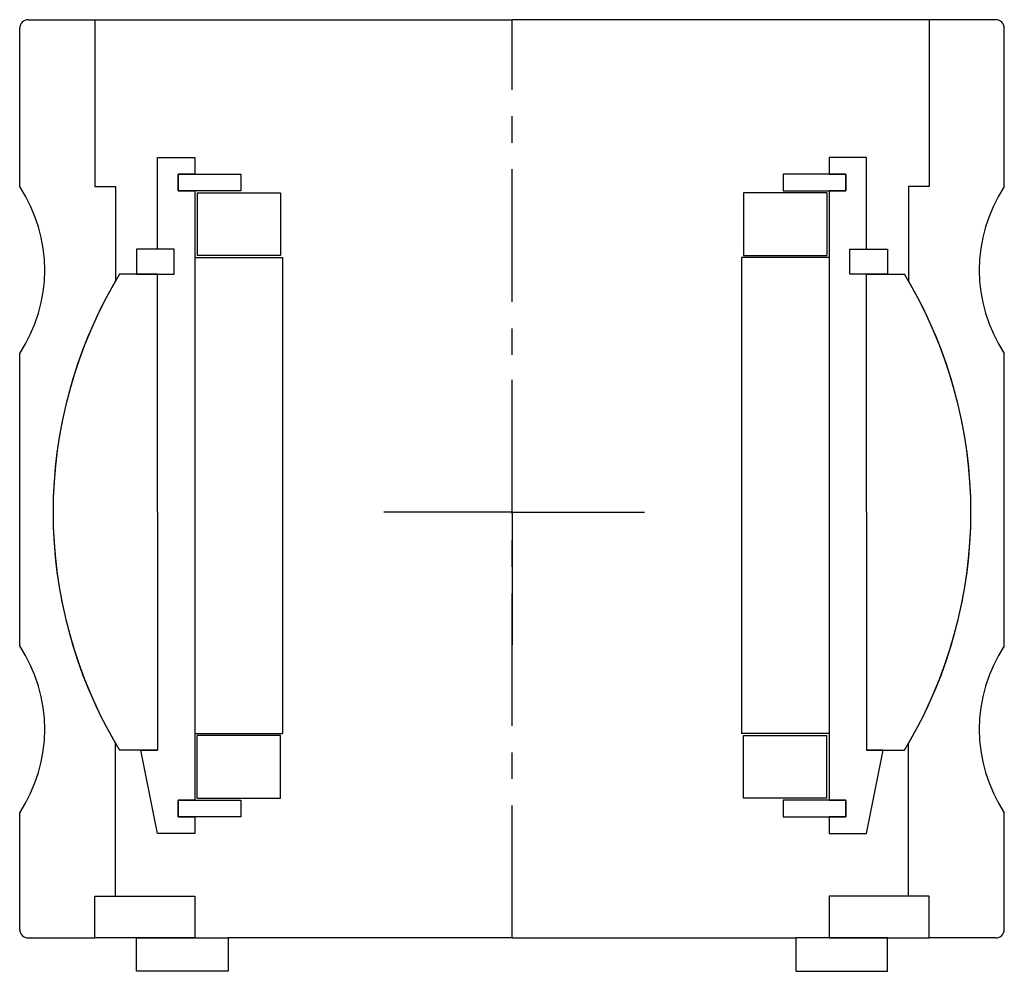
# Model space of a CAD drawing. Header units: millimetres. Extents: x -59 to 59, y -4 to 110.
import ezdxf

# ---------------------------------------------------------------- set-up
doc = ezdxf.new("R2010")
doc.units = ezdxf.units.MM
doc.header["$LTSCALE"] = 0.5
doc.header["$MEASUREMENT"] = 0
doc.linetypes.add('CENTER', pattern=[50.8, 31.75, -6.35, 6.35, -6.35])
doc.layers.get('0').update_dxf_attribs({"linetype": 'CONTINUOUS'})
doc.layers.add('Center', color=1, linetype='CENTER')

# ---------------------------------------------------------------- blocks, each defined once
blk = doc.blocks.new('43040-60-house')
for p, q in [((-58, 59), (-50, 59)), ((-50, 59), (0, 59)), ((-50, 59), (-50, 39)), ((50, 59), (0, 59)), ((58, 59), (50, 59)), ((50, 59), (50, 39)), ((-59, 39), (-59, 58)), ((59, 39), (59, 58)), ((-50, 39), (-47.5, 39)), ((-47.5, 39), (-47.5, 27.73)), ((47.5, 39), (47.5, 27.73)), ((50, 39), (47.5, 39)), ((-59, -16), (-59, 19)), ((59, -16), (59, 19)), ((-47.5, -46), (-47.5, -27.73)), ((47.5, -46), (47.5, -27.73)), ((-59, -50), (-59, -36)), ((59, -50), (59, -36)), ((-50, -46), (-38, -46)), ((-50, -51), (-50, -46)), ((-50, -51), (-50, -46)), ((-50, -46), (-47.5, -46)), ((-38, -46), (-38, -51)), ((50, -46), (38, -46)), ((38, -46), (38, -51)), ((50, -46), (47.5, -46)), ((50, -51), (50, -46)), ((50, -51), (50, -46)), ((-58, -51), (-50, -51)), ((-38, -51), (-50, -51)), ((-45, -51), (-34, -51)), ((-45, -55), (-45, -51)), ((0, -51), (-34, -51)), ((-34, -51), (-34, -55)), ((0, -51), (34, -51)), ((45, -51), (34, -51)), ((34, -51), (34, -55)), ((38, -51), (50, -51)), ((45, -55), (45, -51)), ((58, -51), (50, -51)), ((-34, -55), (-45, -55)), ((34, -55), (45, -55))]:
    blk.add_line(p, q)
for centre, radius, start, end in [((-58, 58), 1, 90, 180), ((58, 58), 1, 0, 90), ((-74.17, 29), 18.17, 326.6015, 33.3985), ((74.17, 29), 18.17, 146.6015, 213.3985), ((0, 0), 55, 149.7274, 210.2726), ((0, 0), 55, 329.7274, 30.2726), ((-74.17, -26), 18.17, 326.6015, 33.3985), ((74.17, -26), 18.17, 146.6015, 213.3985), ((-58, -50), 1, 180, 270), ((58, -50), 1, 270, 0)]:
    blk.add_arc(centre, radius, start, end)
at = {"layer": 'Center'}
blk.add_line((0, -51), (0, 59), dxfattribs=at)
blk = doc.blocks.new('M27-105 & M15-101 - dia55')
for p, q in [((-42.5, 31.5), (-42.5, 42.5)), ((-42.5, 42.5), (-38, 42.5)), ((-38, 42.5), (-38, 40.5)), ((38, 42.5), (38, 40.5)), ((42.5, 42.5), (38, 42.5)), ((42.5, 31.5), (42.5, 42.5)), ((-40, 40.5), (-32.5, 40.5)), ((-38, 40.5), (-40, 40.5)), ((-40, 40.5), (-40, 38.5)), ((-40, 38.5), (-40, 40.5)), ((-32.5, 40.5), (-32.5, 38.5)), ((32.5, 40.5), (32.5, 38.5)), ((40, 40.5), (32.5, 40.5)), ((38, 40.5), (40, 40.5)), ((40, 38.5), (40, 40.5)), ((40, 40.5), (40, 38.5)), ((-32.5, 38.5), (-40, 38.5)), ((-40, 38.5), (-38, 38.5)), ((-38, 38.5), (-38, -34.5)), ((-37.75, 38.25), (-27.75, 38.25)), ((-37.75, 38.25), (-37.75, 30.75)), ((-27.75, 38.25), (-27.75, 30.75)), ((27.75, 38.25), (27.75, 30.75)), ((37.75, 38.25), (27.75, 38.25)), ((32.5, 38.5), (40, 38.5)), ((37.75, 38.25), (37.75, 30.75)), ((40, 38.5), (38, 38.5)), ((38, 38.5), (38, -34.5)), ((-40.5, 31.5), (-45, 31.5)), ((-45, 31.5), (-45, 28.5)), ((-40.5, 31.5), (-42.5, 31.5)), ((-40.5, 28.5), (-40.5, 31.5)), ((-40.5, 28.5), (-40.5, 31.5)), ((-27.75, 30.75), (-37.75, 30.75)), ((27.75, 30.75), (37.75, 30.75)), ((40.5, 28.5), (40.5, 31.5)), ((40.5, 28.5), (40.5, 31.5)), ((40.5, 31.5), (45, 31.5)), ((40.5, 31.5), (42.5, 31.5)), ((45, 31.5), (45, 28.5)), ((-38, 30.5), (-38, -26.5)), ((-38, 30.5), (-27.5, 30.5)), ((-27.5, 30.5), (-27.5, -26.5)), ((38, 30.5), (27.5, 30.5)), ((27.5, 30.5), (27.5, -26.5)), ((38, 30.5), (38, -26.5)), ((-42.5, 28.5), (-47.04, 28.5)), ((-45, 28.5), (-40.5, 28.5)), ((-42.5, 0), (-42.5, 28.5)), ((-42.5, 28.5), (-40.5, 28.5)), ((45, 28.5), (40.5, 28.5)), ((42.5, 28.5), (40.5, 28.5)), ((42.5, 28.5), (47.04, 28.5)), ((42.5, 0), (42.5, 28.5)), ((-42.5, 0), (-42.5, -28.5)), ((42.5, 0), (42.5, -28.5)), ((-38, -26.5), (-27.5, -26.5)), ((-37.75, -34.25), (-37.75, -26.75)), ((-27.75, -26.75), (-37.75, -26.75)), ((-27.75, -34.25), (-27.75, -26.75)), ((38, -26.5), (27.5, -26.5)), ((27.75, -26.75), (37.75, -26.75)), ((27.75, -34.25), (27.75, -26.75)), ((37.75, -34.25), (37.75, -26.75)), ((-42.5, -28.5), (-47.04, -28.5)), ((-42.5, -38.5), (-44.5, -28.5)), ((-44.5, -28.5), (-42.5, -28.5)), ((44.5, -28.5), (42.5, -28.5)), ((42.5, -28.5), (47.04, -28.5)), ((42.5, -38.5), (44.5, -28.5)), ((-40, -34.5), (-32.5, -34.5)), ((-38, -34.5), (-40, -34.5)), ((-40, -34.5), (-40, -36.5)), ((-40, -36.5), (-40, -34.5)), ((-37.75, -34.25), (-27.75, -34.25)), ((-32.5, -34.5), (-32.5, -36.5)), ((37.75, -34.25), (27.75, -34.25)), ((32.5, -34.5), (32.5, -36.5)), ((40, -34.5), (32.5, -34.5)), ((38, -34.5), (40, -34.5)), ((40, -36.5), (40, -34.5)), ((40, -34.5), (40, -36.5)), ((-32.5, -36.5), (-40, -36.5)), ((-40, -36.5), (-38, -36.5)), ((-38, -36.5), (-38, -38.5)), ((32.5, -36.5), (40, -36.5)), ((40, -36.5), (38, -36.5)), ((38, -36.5), (38, -38.5)), ((-38, -38.5), (-42.5, -38.5)), ((38, -38.5), (42.5, -38.5))]:
    blk.add_line(p, q)
for start, end in [(148.7896, 211.2104), (328.7896, 31.2104)]:
    blk.add_arc((0, 0), 55, start, end)
at = {"layer": 'Center'}
for q in [(0, 18.34), (-15.34, 0), (0, -18.34), (18.34, 0)]:
    blk.add_line((0, 0), q, dxfattribs=at)

msp = doc.modelspace()

# ---------------------------------------------------------------- block references
for name in ['43040-60-house', 'M27-105 & M15-101 - dia55']:
    msp.add_blockref(name, (0, 51))

doc.saveas('drawing.dxf')
